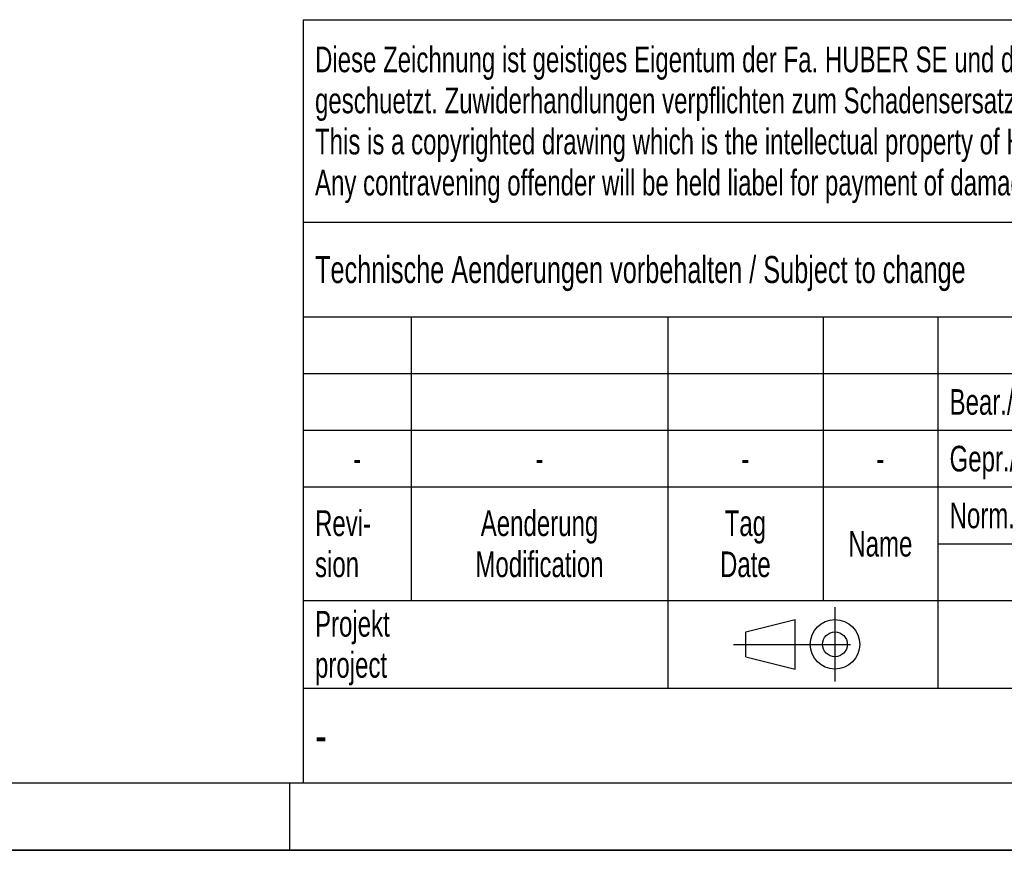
# Model space of a CAD drawing. Header units: millimetres. Extents: x 0 to 4200, y 0 to 2970.
# Tile 2 of 15: x 2100 to 2829, y 0 to 615. Entities that reach past the tile are written whole.
import ezdxf

# ---------------------------------------------------------------- set-up
doc = ezdxf.new("R2010")
doc.units = ezdxf.units.MM
doc.header["$LTSCALE"] = 231
doc.linetypes.add('CENTER', pattern=[0.6, 0.375, -0.075, 0.075, -0.075])
doc.layers.get('0').update_dxf_attribs({"linetype": 'CONTINUOUS'})
doc.styles.get("Standard").update_dxf_attribs({"font": 'txt', "width": 0.7})
doc.styles.add('TEXTSTYLE_5', font='txt', dxfattribs={"width": 0.8})
doc.styles.add('TEXTSTYLE_6', font='txt')

# ---------------------------------------------------------------- blocks, each defined once
blk = doc.blocks.new('PROJEKTIONSMETHODE_1_BL3', base_point=(2680, 152.5))
at = {"color": 2, "linetype": 'CENTER'}
for p, q in [((2703.83, 180), (2703.83, 125)), ((2628.67, 152.5), (2731.33, 152.5))]:
    blk.add_line(p, q, dxfattribs=at)
at = {"color": 2, "linetype": 'Continuous'}
for p, q in [((2637.83, 161.67), (2674.5, 170.83)), ((2674.5, 134.17), (2674.5, 170.83)), ((2637.83, 143.33), (2637.83, 161.67)), ((2637.83, 143.33), (2674.5, 134.17))]:
    blk.add_line(p, q, dxfattribs=at)
for radius in [18.33, 9.17]:
    blk.add_circle((2703.83, 152.5), radius, dxfattribs=at)
blk = doc.blocks.new('*T15')
at = {"color": 3, "linetype": 'Continuous'}
for p, q in [((0, 0), (1840, 0)), ((0, 0), (0, -565)), ((1200, 0), (1200, -220)), ((1840, 0), (1840, -565)), ((0, -150), (1200, -150)), ((900, -150), (900, -565)), ((0, -220), (1840, -220)), ((80, -220), (80, -430)), ((270, -220), (270, -495)), ((385, -220), (385, -430)), ((470, -220), (470, -495)), ((627, -220), (627, -430)), ((784, -220), (784, -430)), ((0, -262), (900, -262)), ((900, -290), (1840, -290)), ((0, -304), (900, -304)), ((0, -346), (900, -346)), ((900, -360), (1840, -360)), ((470, -388), (900, -388)), ((0, -430), (1840, -430)), ((1200, -430), (1200, -565)), ((1710, -430), (1710, -565)), ((0, -495), (1840, -495)), ((0, -565), (1840, -565))]:
    blk.add_line(p, q, dxfattribs=at)
at = {"color": 2, "linetype": 'Continuous', "line_spacing_factor": 0.96}
for s, insert, char_height, width, attachment_point in [('Diese Zeichnung ist geistiges Eigentum der Fa. HUBER SE und damit urheberrechtlich \\Pgeschuetzt. Zuwiderhandlungen verpflichten zum Schadensersatz.\\PThis is a copyrighted drawing which is the intellectual property of HUBER SE.\\PAny contravening offender will be held liabel for payment of damages.', (8.75, -19.9), 19, 2214.8571, 1), ('Technische Aenderungen vorbehalten / Subject to change', (8.75, -175), 20, 1524.7619, 1), ('ISO 2768-mK', (1050, -175.5), 19, 332.9524, 2), ('Datum/Date', (635.75, -231.5), 19, 292.2381, 1), ('Name', (842, -231.5), 19, 126.6667, 2), ('Schachtabdeckung', (1370, -240), 30, 680, 2), ('Bear./Rev.', (478.75, -273.5), 19, 272.3333, 1), ('24.07.2025', (705.5, -273.5), 19, 286.8095, 2), ('wep', (842, -273.5), 19, 99.5238, 2), ('||', (842, -315.5), 19, 50.6667, 2), ('manhole cover', (1370, -310), 30, 564.2857, 2), ('Gepr./Appr.', (478.75, -315.5), 19, 299.4762, 1), ('-', (40, -315.5), 19, 34.381, 2), ('-', (175, -315.5), 19, 34.381, 2), ('-', (327.5, -315.5), 19, 34.381, 2), ('-', (427.5, -315.5), 19, 34.381, 2), ('Revi-\\Psion', (8.75, -363.3), 19, 138.4286, 1), ('Aenderung\\PModification', (175, -363.3), 19, 303.0952, 2), ('Tag\\PDate', (327.5, -363.3), 19, 117.619, 2), ('Norm. ', (478.75, -357.5), 19, 175.5238, 1), ('Name', (427.5, -378.5), 19, 126.6667, 2), ('SD7.R 400-G  800 H250', (1370, -380), 30, 987.1429, 2), ('Projekt\\Pproject', (8.75, -437.8), 19, 183.6667, 1), ('Massstab\\Pscale', (908.75, -437.8), 19, 224.381, 1), ('Blatt\\Psheet', (1775, -437.8), 19, 137.5238, 2), ('Nummer\\Pnumber', (1208.75, -437.8), 19, 186.381, 1), ('Simple Model', (685, -453), 19, 328.4286, 2), ('1:10', (908.75, -520.5), 19, 94.0952, 1), ('1/1', (1775, -520.5), 19, 79.619, 2)]:
    blk.add_mtext(s, dxfattribs=dict(at, insert=insert, char_height=char_height, width=width, attachment_point=attachment_point))
for s, insert, char_height, width, attachment_point, style in [('52432081', (1701.25, -510), 40, 553.3333, 3, 'TEXTSTYLE_6'), ('-', (8.75, -517.5), 25, 18.3333, 1, 'TEXTSTYLE_5')]:
    blk.add_mtext(s, dxfattribs=dict(at, insert=insert, char_height=char_height, width=width, attachment_point=attachment_point, style=style))

msp = doc.modelspace()

# ---------------------------------------------------------------- linework, layer by layer
at = {"color": 5, "linetype": 'Continuous'}
msp.add_line((50, 50), (4150, 50), dxfattribs=at)
at = {"color": 3, "linetype": 'Continuous'}
for p, q in [((2300, 0), (2300, 50)), ((4200, 0), (0, 0))]:
    msp.add_line(p, q, dxfattribs=at)
at = {"color": 7, "linetype": 'Continuous'}
msp.add_line((0, 0), (4200, 0), dxfattribs=at)

# ---------------------------------------------------------------- block references
msp.add_blockref('*T15', (2310, 615))
at = {"color": 2, "linetype": 'Continuous'}
msp.add_blockref('PROJEKTIONSMETHODE_1_BL3', (2680, 152.5), dxfattribs=at)

doc.saveas('drawing.dxf')
